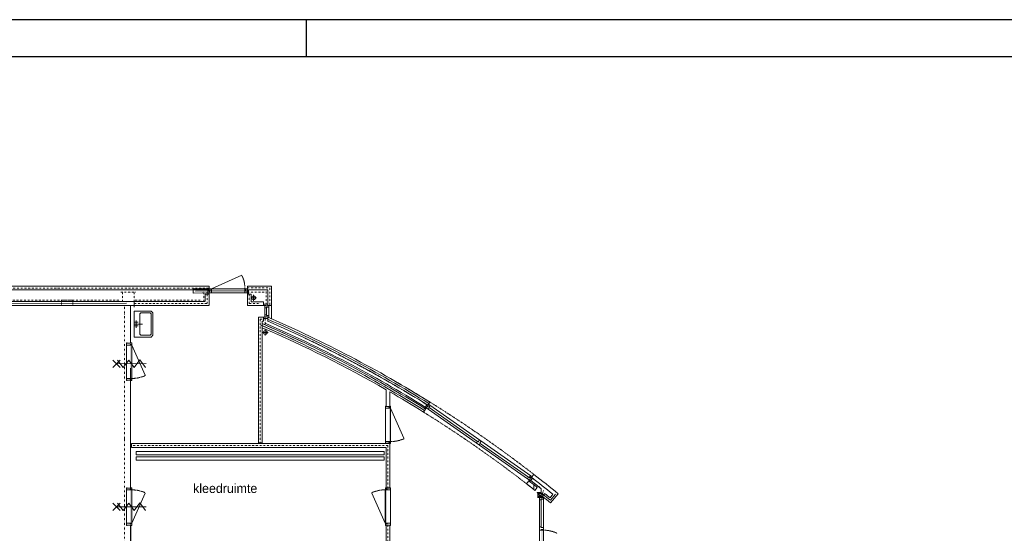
# Model space of a CAD drawing. Extents: x 0 to 84100, y 0 to 59400.
# Tile 14 of 15: x 34375 to 60890, y 45557 to 59400. Entities that reach past the tile are written whole.
import ezdxf

# ---------------------------------------------------------------- set-up
doc = ezdxf.new("R2010")
doc.units = 0
doc.header["$LTSCALE"] = 100
for name, pattern in [('DASHDOT', [1, 0.5, -0.25, 0, -0.25]), ('DASHED', [0.75, 0.5, -0.25]), ('DIVIDE', [1.25, 0.5, -0.25, 0, -0.25, 0, -0.25]), ('HIDDEN', [0.375, 0.25, -0.125])]:
    doc.linetypes.add(name, pattern=pattern)
doc.layers.get('0').update_dxf_attribs({"linetype": 'CONTINUOUS'})
for name, color, linetype in [('AL$1A---_ALGEMEEN', 8, 'CONTINUOUS'), ('AL22----', 7, 'CONTINUOUS'), ('BL$2----', 7, 'CONTINUOUS')]:
    doc.layers.add(name, color=color, linetype=linetype)
doc.styles.add('BURO-025', font='burofont.shx', dxfattribs={"height": 250})

# ---------------------------------------------------------------- blocks, each defined once
blk = doc.blocks.new('A1-HOR')
at = {"linetype": 'Continuous'}
for p, q in [((841, 594), (0, 594)), ((421, 584), (421, 594)), ((831, 584), (10, 584))]:
    blk.add_line(p, q, dxfattribs=at)
blk = doc.blocks.new('12004S')
at = {"layer": 'AL$1A---_ALGEMEEN', "color": 0, "linetype": 'Continuous', "lineweight": 0}
blk.add_line((0, 0), (902, 400), dxfattribs=at)
at = {"layer": 'AL$1A---_ALGEMEEN', "color": 0, "linetype": 'HIDDEN', "lineweight": 0}
blk.add_arc((2, 0), 1000, 0, 23.9625, dxfattribs=at)
blk = doc.blocks.new('08EDGS')
at = {"layer": 'AL$1A---_ALGEMEEN', "color": 0, "linetype": 'Continuous', "lineweight": 0}
blk.add_line((0, 500), (0, -500), dxfattribs=at)
blk = doc.blocks.new('172001')
at = {"layer": 'AL$1A---_ALGEMEEN', "color": 0, "linetype": 'Continuous', "lineweight": 0}
for p, q in [((-50, 0), (-50, -100)), ((0, 0), (0, -225)), ((50, 0), (50, -100)), ((-100, -50), (100, -50))]:
    blk.add_line(p, q, dxfattribs=at)
for points in [[(-350, -450), (-300, -500), (300, -500), (350, -450), (350, 0), (-350, 0)], [(-275, -450), (275, -450), (300, -425), (300, -175), (275, -150), (-275, -150), (-300, -175), (-300, -425)]]:
    blk.add_lwpolyline(points, close=True, dxfattribs=at)
blk = doc.blocks.new('12STPS')
at = {"layer": 'AL$1A---_ALGEMEEN', "color": 0, "linetype": 'Continuous', "lineweight": 0}
for p, q in [((-500.1, 500.6), (495.6, 499.4)), ((-500, -499.7), (495.5, -499.8))]:
    blk.add_line(p, q, dxfattribs=at)
blk = doc.blocks.new('12FRMS')
at = {"layer": 'AL$1A---_ALGEMEEN', "color": 0, "linetype": 'Continuous', "lineweight": 0}
blk.add_lwpolyline([(-1, -499.5), (-1.6, 500.7), (1000, 501), (1000.6, -499.2)], close=True, dxfattribs=at)
blk = doc.blocks.new('14FRBS')
at = {"layer": 'AL$1A---_ALGEMEEN', "color": 0, "linetype": 'Continuous', "lineweight": 0}
for points in [[(0, 0), (0, 499.7), (1280.3, 545), (1280.4, 44.3)], [(0, 0), (0, -499.7), (1280.3, -455.4), (1280.4, 44.3)]]:
    blk.add_lwpolyline(points, dxfattribs=at)
blk = doc.blocks.new('14GLSS')
at = {"layer": 'AL$1A---_ALGEMEEN', "color": 0, "linetype": 'Continuous', "lineweight": 0}
blk.add_line((0, 0), (1317.8, 45.1), dxfattribs=at)
blk = doc.blocks.new('*O30')
at = {"layer": 'AL$1A---_ALGEMEEN', "color": 0, "linetype": 'Continuous', "lineweight": 0}
for p, q in [((-69.5, -452), (-69.5, 454)), ((69.5, -469), (69.5, 471))]:
    blk.add_line(p, q, dxfattribs=at)
for points in [[(-69.5, 508), (-69.5, 454), (-67.5, 452), (24.5, 452), (24.5, 469), (52.5, 469), (53.5, 469), (53.5, 469), (67.5, 469), (69.5, 471), (69.5, 508), (50.5, 508), (50.5, 499), (-50.5, 499), (-50.5, 508)], [(-69.5, -506), (-69.5, -452), (-67.5, -450), (24.5, -450), (24.5, -467), (52.5, -467), (53.5, -467), (53.5, -467), (67.5, -467), (69.5, -469), (69.5, -506), (50.5, -506), (50.5, -497), (-50.5, -497), (-50.5, -506)]]:
    blk.add_lwpolyline(points, close=True, dxfattribs=at)
blk.add_solid([(66.5, 467), (26.5, 467), (66.5, -465), (26.5, -465)], dxfattribs=at)
blk = doc.blocks.new('*O31')
at = {"layer": 'AL$1A---_ALGEMEEN', "color": 0, "linetype": 'Continuous', "lineweight": 0}
for p, q in [((-475.5, 75), (473.5, 75)), ((-453, -39), (451, -39))]:
    blk.add_line(p, q, dxfattribs=at)
for points in [[(-504, 40), (-550, 40), (-550, -75), (-518, -75), (-518, -9), (-504, -9)], [(-518, -39), (-453, -39), (-451, -37), (-451, 8), (-468, 8), (-468, 58), (-469, 59), (-473.5, 59), (-473.5, 73), (-475.5, 75), (-518, 75), (-518, 45), (-504, 45), (-504, -9), (-518, -9)], [(516, -39), (451, -39), (449, -37), (449, 8), (466, 8), (466, 58), (467, 59), (471.5, 59), (471.5, 73), (473.5, 75), (516, 75), (516, 45), (502, 45), (502, -9), (516, -9)], [(502, 40), (548, 40), (548, -75), (516, -75), (516, -9), (502, -9)]]:
    blk.add_lwpolyline(points, close=True, dxfattribs=at)
for points in [[(464, 50), (464, 10), (-466, 50), (-466, 10)], [(-518, -39), (-518, -95), (-502, -39), (-506, -92)], [(516, -39), (516, -95), (500, -39), (504, -92)]]:
    blk.add_solid(points, dxfattribs=at)
blk = doc.blocks.new('*O32')
at = {"layer": 'AL$1A---_ALGEMEEN', "color": 0, "linetype": 'Continuous', "lineweight": 0}
for p, q in [((-69.5, -454), (-69.5, 452)), ((69.5, -471), (69.5, 469))]:
    blk.add_line(p, q, dxfattribs=at)
for points in [[(-69.5, 506), (-69.5, 452), (-67.5, 450), (24.5, 450), (24.5, 467), (52.5, 467), (53.5, 467), (53.5, 467), (67.5, 467), (69.5, 469), (69.5, 506), (50.5, 506), (50.5, 497), (-50.5, 497), (-50.5, 506)], [(-69.5, -508), (-69.5, -454), (-67.5, -452), (24.5, -452), (24.5, -469), (52.5, -469), (53.5, -469), (53.5, -469), (67.5, -469), (69.5, -471), (69.5, -508), (50.5, -508), (50.5, -499), (-50.5, -499), (-50.5, -508)]]:
    blk.add_lwpolyline(points, close=True, dxfattribs=at)
blk.add_solid([(66.5, 465), (26.5, 465), (66.5, -467), (26.5, -467)], dxfattribs=at)
blk = doc.blocks.new('*O36')
at = {"layer": 'AL$1A---_ALGEMEEN', "color": 0, "linetype": 'Continuous', "lineweight": 0}
for p, q in [((-69.5, -452), (-69.5, 452)), ((69.5, -469), (69.5, 469))]:
    blk.add_line(p, q, dxfattribs=at)
for points in [[(-69.5, 506), (-69.5, 452), (-67.5, 450), (24.5, 450), (24.5, 467), (52.5, 467), (53.5, 467), (53.5, 467), (67.5, 467), (69.5, 469), (69.5, 506), (50.5, 506), (50.5, 497), (-50.5, 497), (-50.5, 506)], [(-69.5, -506), (-69.5, -452), (-67.5, -450), (24.5, -450), (24.5, -467), (52.5, -467), (53.5, -467), (53.5, -467), (67.5, -467), (69.5, -469), (69.5, -506), (50.5, -506), (50.5, -497), (-50.5, -497), (-50.5, -506)]]:
    blk.add_lwpolyline(points, close=True, dxfattribs=at)
blk.add_solid([(66.5, 465), (26.5, 465), (66.5, -465), (26.5, -465)], dxfattribs=at)
blk = doc.blocks.new('*O38')
at = {"layer": 'AL$1A---_ALGEMEEN', "color": 0, "linetype": 'Continuous', "lineweight": 0}
for p, q in [((-69.5, -469), (-69.5, 469)), ((69.5, -452), (69.5, 452))]:
    blk.add_line(p, q, dxfattribs=at)
for points in [[(69.5, 506), (69.5, 452), (67.5, 450), (-24.5, 450), (-24.5, 467), (-52.5, 467), (-53.5, 467), (-53.5, 467), (-67.5, 467), (-69.5, 469), (-69.5, 506), (-50.5, 506), (-50.5, 497), (50.5, 497), (50.5, 506)], [(69.5, -506), (69.5, -452), (67.5, -450), (-24.5, -450), (-24.5, -467), (-52.5, -467), (-53.5, -467), (-53.5, -467), (-67.5, -467), (-69.5, -469), (-69.5, -506), (-50.5, -506), (-50.5, -497), (50.5, -497), (50.5, -506)]]:
    blk.add_lwpolyline(points, close=True, dxfattribs=at)
blk.add_solid([(-66.5, 465), (-26.5, 465), (-66.5, -465), (-26.5, -465)], dxfattribs=at)
blk = doc.blocks.new('*O102')
at = {"layer": 'AL$1A---_ALGEMEEN', "color": 0, "linetype": 'Continuous', "lineweight": 0}
for p, q in [((-39, 1270), (-39, -451)), ((75, 1292.5), (75, -473.5))]:
    blk.add_line(p, q, dxfattribs=at)
for points in [[(40, 1321), (40, 1367), (-75, 1367), (-75, 1335), (-9, 1335), (-9, 1321)], [(-39, 1335), (-39, 1270), (-37, 1268), (8, 1268), (8, 1285), (58, 1285), (59, 1286), (59, 1290.5), (73, 1290.5), (75, 1292.5), (75, 1335), (45, 1335), (45, 1321), (-9, 1321), (-9, 1335)], [(40, -502), (40, -548), (-75, -548), (-75, -516), (-9, -516), (-9, -502)], [(-39, -516), (-39, -451), (-37, -449), (8, -449), (8, -466), (58, -466), (59, -467), (59, -471.5), (73, -471.5), (75, -473.5), (75, -516), (45, -516), (45, -502), (-9, -502), (-9, -516)]]:
    blk.add_lwpolyline(points, close=True, dxfattribs=at)
for points in [[(-39, 1335), (-95, 1335), (-39, 1319), (-92, 1323)], [(50, -464), (10, -464), (50, 466), (10, 466)], [(-39, -516), (-95, -516), (-39, -500), (-92, -504)]]:
    blk.add_solid(points, dxfattribs=at)

msp = doc.modelspace()

# ---------------------------------------------------------------- linework, layer by layer
at = {"layer": 'AL$1A---_ALGEMEEN', "linetype": 'Continuous', "lineweight": 0}
for p, q in [((39540, 52149), (40356, 52512)), ((12732, 52219), (39474, 52219)), ((12732, 52217), (39474, 52217)), ((12832, 52119), (39374, 52121)), ((12832, 52117), (39474, 52117)), ((39374, 52121), (39374, 52115)), ((39474, 52121), (39374, 52121)), ((39374, 52121), (39374, 52115)), ((39374, 52121), (39374, 52115)), ((39374, 51999), (39374, 51801)), ((39374, 51999), (39474, 51999)), ((39474, 52219), (39474, 52115)), ((39474, 52219), (39474, 52115)), ((39474, 52219), (39474, 52115)), ((39474, 52117), (39474, 52217)), ((39474, 51999), (39474, 51701)), ((40440, 52149), (39540, 52149)), ((40440, 52035), (39540, 52035)), ((40508, 52219), (41158, 52219)), ((40508, 52119), (40508, 52219)), ((40508, 52219), (41158, 52219)), ((40508, 52119), (40508, 52219)), ((40508, 52119), (41058, 52119)), ((40508, 52119), (41058, 52119)), ((40508, 52000), (40508, 51699)), ((40508, 52000), (40608, 52000)), ((40608, 52000), (40608, 51799)), ((40675, 51985), (40675, 51826)), ((41058, 52119), (41058, 51699)), ((41058, 52119), (41058, 51699)), ((41158, 52219), (41158, 51699)), ((41158, 52219), (41158, 51699)), ((32105, 51801), (37462, 51801)), ((37248, 51758), (32155, 51751)), ((37462, 51651), (37462, 51801)), ((37462, 51801), (39365, 51801)), ((37462, 51701), (37462, 51801)), ((40755, 51906), (40604, 51906)), ((40608, 51799), (40902, 51799)), ((40608, 51799), (40902, 51799)), ((32105, 51701), (37462, 51701)), ((37357, 51701), (37357, 50691)), ((37462, 51701), (39465, 51701)), ((40508, 51699), (40802, 51699)), ((40508, 51699), (40802, 51699)), ((40974, 51444), (40974, 51634)), ((41021, 51446), (41021, 51634)), ((41058, 51699), (41158, 51699)), ((41058, 51699), (41158, 51699)), ((41058, 51699), (41158, 51699)), ((41088, 51422), (41088, 51657)), ((41158, 51699), (41158, 51336)), ((40802, 51379), (40939, 51379)), ((40802, 51379), (40802, 47993)), ((40902, 51279), (40939, 51279)), ((40902, 51279), (40902, 47993)), ((40902, 51099), (40902, 51208)), ((40939, 51279), (40939, 51379)), ((41059, 51379), (41059, 51270)), ((41069, 50966), (40909, 50966)), ((40989, 51046), (40989, 50887)), ((37081, 50025), (36880, 50224)), ((36881, 50024), (37080, 50225)), ((37781, 50130), (36981, 50125)), ((37357, 50007), (37357, 47719)), ((45369, 49009), (45422, 49094)), ((45252, 48821), (45304, 48903)), ((48053, 47028), (45374, 48904)), ((46704, 48030), (45400, 48944)), ((48137, 47109), (45421, 49010)), ((37357, 48002), (37357, 46794)), ((40802, 47993), (40902, 47993)), ((44341, 47974), (37386, 47974)), ((37386, 47974), (37386, 47874)), ((44241, 47874), (37386, 47874)), ((44241, 47874), (44241, 46784)), ((44241, 47874), (44241, 46784)), ((44341, 47974), (44341, 46784)), ((44341, 47974), (44341, 46784)), ((48078, 47068), (46778, 47979)), ((44241, 46784), (44341, 46784)), ((44241, 46784), (44341, 46784)), ((48223, 46864), (48223, 46736)), ((48223, 46864), (48223, 46736)), ((48223, 46864), (48223, 46736)), ((48223, 46864), (48223, 46736)), ((48310, 46654), (48403, 46654)), ((48310, 46644), (48403, 46644)), ((48450, 46606), (48335, 46557)), ((48336, 46606), (48450, 46557)), ((48485, 46527), (48341, 46527)), ((48371, 46460), (48371, 44741)), ((48418, 45731), (48418, 46475)), ((48517, 46630), (48454, 46553)), ((48485, 46460), (48485, 44741)), ((48734, 46609), (48659, 46517)), ((48734, 46609), (48659, 46517)), ((48805, 46616), (48666, 46447)), ((48805, 46616), (48666, 46447)), ((48673, 46375), (48875, 46623)), ((48673, 46375), (48875, 46623)), ((37081, 46170), (36880, 46369)), ((36881, 46169), (37080, 46370)), ((37781, 46275), (36981, 46270)), ((44241, 45781), (44241, 40167)), ((44241, 45781), (44341, 45781)), ((44341, 45781), (44341, 40167))]:
    msp.add_line(p, q, dxfattribs=at)
at = {"layer": 'AL$1A---_ALGEMEEN', "linetype": 'DASHDOT', "lineweight": 0}
for p, q in [((12782, 52167), (39474, 52167)), ((37096, 52052), (37500, 52052)), ((37140, 51801), (37140, 52098)), ((37455, 51801), (37455, 52098)), ((39295, 52040), (39440, 52040)), ((39333, 51801), (39333, 52080)), ((39424, 51999), (39424, 51751)), ((40505, 52052), (40980, 52052)), ((40505, 52052), (40980, 52052)), ((40508, 52169), (41108, 52169)), ((40508, 52169), (41108, 52169)), ((40558, 52000), (40558, 51749)), ((41008, 51720), (41008, 52098)), ((41008, 51720), (41008, 52098)), ((41008, 51720), (41008, 52098)), ((41108, 52169), (41108, 51699)), ((41108, 52169), (41108, 51699)), ((32690, 51845), (37081, 51845)), ((37462, 51751), (39415, 51751)), ((37487, 51845), (39267, 51845)), ((40558, 51749), (40852, 51749)), ((40558, 51749), (40852, 51749)), ((40852, 51329), (40939, 51329)), ((40852, 51329), (40852, 47993)), ((40982, 51194), (40982, 51344)), ((44291, 47924), (37386, 47924)), ((44291, 47924), (44291, 46784)), ((44291, 47924), (44291, 46784)), ((44291, 45781), (44291, 40167))]:
    msp.add_line(p, q, dxfattribs=at)
at = {"layer": 'AL$1A---_ALGEMEEN', "linetype": 'DASHED', "lineweight": 0}
for p, q in [((39484, 52116), (39367, 52116)), ((40497, 52116), (40615, 52116)), ((41055, 51688), (41055, 51843)), ((41055, 51390), (41055, 51272)), ((45377, 49001), (45242, 49080)), ((48144, 47064), (48241, 46996)), ((48452, 46633), (48483, 46714)), ((48452, 46529), (48452, 46633))]:
    msp.add_line(p, q, dxfattribs=at)
at = {"layer": 'AL$1A---_ALGEMEEN', "linetype": 'Continuous', "lineweight": 0}
for points in [[(39473, 52149), (39473, 52035), (39540, 52035), (39540, 52149)], [(40507, 52149), (40507, 52035), (40440, 52035), (40440, 52149)], [(41158, 51699), (41158, 52219), (40508, 52219), (40508, 52119), (40608, 52119), (40608, 52119), (41058, 52119), (41058, 51699)], [(40938, 51699), (40938, 51799), (40608, 51799), (40608, 52000), (40508, 52000), (40508, 51699)], [(41053, 51685), (41053, 51731), (40938, 51731), (40938, 51699), (41004, 51699), (41004, 51685)], [(40974, 51699), (40974, 51634), (40976, 51632), (41021, 51632), (41021, 51649), (41071, 51649), (41072, 51650), (41072, 51655), (41086, 51655), (41088, 51657), (41088, 51699), (41058, 51699), (41058, 51685), (41004, 51685), (41004, 51699)], [(40974, 51379), (40974, 51444), (40976, 51446), (41021, 51446), (41021, 51429), (41071, 51429), (41072, 51428), (41072, 51424), (41086, 51424), (41088, 51422), (41088, 51379), (41058, 51379), (41058, 51393), (41004, 51393), (41004, 51379)], [(41053, 51393), (41053, 51347), (40938, 51347), (40938, 51379), (41004, 51379), (41004, 51393)], [(37391, 50632), (37252, 50632), (37252, 49730), (37391, 49730)], [(44361, 48031), (44361, 48931), (44222, 48931), (44222, 48031)], [(45378, 48998), (45340, 49024), (45274, 48930), (45301, 48912), (45338, 48966), (45350, 48958)], [(45321, 48941), (45374, 48904), (45377, 48904), (45403, 48941), (45389, 48951), (45418, 48992), (45418, 48993), (45414, 48996), (45422, 49007), (45421, 49010), (45387, 49035), (45369, 49010), (45381, 49002), (45350, 48958), (45338, 48966)], [(46749, 47941), (46679, 47991), (46678, 47994), (46704, 48030), (46718, 48021), (46747, 48062), (46748, 48062), (46752, 48059), (46760, 48071), (46762, 48071), (46796, 48048), (46796, 48045), (46788, 48033), (46792, 48031), (46792, 48029), (46764, 47989), (46778, 47979), (46752, 47942)], [(44192, 47764), (44192, 47674), (37512, 47674), (37512, 47764)], [(44192, 47614), (44192, 47524), (37512, 47524), (37512, 47614)], [(48106, 46991), (48053, 47028), (48053, 47031), (48078, 47068), (48092, 47058), (48121, 47099), (48122, 47099), (48126, 47097), (48134, 47108), (48137, 47109), (48172, 47084), (48155, 47060), (48143, 47068), (48112, 47024), (48124, 47016)], [(48140, 47064), (48178, 47037), (48112, 46943), (48086, 46962), (48124, 47016), (48112, 47024)], [(37391, 46728), (37252, 46728), (37252, 45826), (37391, 45826)], [(44360, 46728), (44221, 46728), (44221, 45828), (44360, 45828)], [(48310, 46644), (48403, 46644), (48403, 46654), (48310, 46654)], [(48325, 46644), (48336, 46644), (48336, 46525), (48325, 46525)], [(48485, 45641), (48371, 45641), (48371, 46525), (48485, 46525)], [(48371, 45643), (48371, 45729), (48373, 45731), (48418, 45731), (48418, 45714), (48468, 45714), (48469, 45713), (48469, 45708), (48483, 45708), (48485, 45706), (48485, 45665), (48483, 45663), (48469, 45663), (48469, 45659), (48468, 45658), (48418, 45658), (48418, 45641), (48373, 45641)]]:
    msp.add_lwpolyline(points, close=True, dxfattribs=at)
at = {"layer": 'AL$1A---_ALGEMEEN', "linetype": 'HIDDEN', "lineweight": 0}
msp.add_lwpolyline([(35805, 51701), (35805, 51839), (35499, 51839), (35499, 51701)], dxfattribs=at)
at = {"layer": 'AL$1A---_ALGEMEEN', "linetype": 'DIVIDE', "lineweight": 0}
msp.add_lwpolyline([(37201, 51659), (37201, 48092), (37201, 48092), (37202, 24924), (38812, 24924), (38812, 20424), (37202, 20424), (37201, 11682), (40983, 11682)], dxfattribs=at)
at = {"layer": 'AL$1A---_ALGEMEEN', "linetype": 'Continuous', "lineweight": 0}
for points in [[(37010, 50225), (37161, 50026), (37310, 50227), (37461, 50028), (37610, 50229), (37761, 50030)], [(44341, 49371), (44341, 48977), (44246, 48977), (44246, 49423), (44247, 49423)], [(48143, 46976), (48420, 46759), (48420, 46645)], [(37010, 46370), (37161, 46171), (37310, 46372), (37461, 46173), (37610, 46374), (37761, 46175)]]:
    msp.add_lwpolyline(points, dxfattribs=at)
for points in [[(48313, 46793, 0.002177), (48083, 46971), (48022, 46893, -0.002198), (48250, 46714), (48313, 46793)], [(48659, 46517), (48734, 46609, 0.005568), (48158, 47067), (48219, 47145)], [(48219, 47145, -0.006321), (48875, 46623), (48673, 46375, 0.002385), (48454, 46553), (48517, 46630)]]:
    msp.add_lwpolyline(points, format="xyb", dxfattribs=at)
at = {"layer": 'AL$1A---_ALGEMEEN', "linetype": 'Continuous', "lineweight": 0, "extrusion": (0, 0, -1)}
for centre in [(-40675, 51906), (-40989, 50967)]:
    msp.add_circle(centre, 50, dxfattribs=at)
at = {"layer": 'AL$1A---_ALGEMEEN', "linetype": 'HIDDEN', "lineweight": 0}
for centre, radius, start, end in [((39614, 52149), 827, 0, 26.0225), ((27895, 20946), 33059, 58.7827, 64.6756), ((27895, 20946), 33159, 52.1972, 59.8137), ((27895, 20946), 32839, 52.1996, 58.0901)]:
    msp.add_arc(centre, radius, start, end, dxfattribs=at)
at = {"layer": 'AL$1A---_ALGEMEEN', "linetype": 'Continuous', "lineweight": 0}
for radius, start, end in [(32939, 64.6786, 66.7417), (32939, 58.0901, 66.7411), (32979, 58.1543, 66.62), (33159, 58.0901, 66.6082), (33059, 58.0901, 66.5332), (33109, 58.0901, 66.5546), (32889, 58.0901, 66.7609), (32889, 64.6786, 66.7042), (32839, 60.1349, 66.6661), (32839, 58.0901, 59.9486), (32979, 51.5992, 52.1216), (32839, 51.7555, 52.1996)]:
    msp.add_arc((27895, 20946), radius, start, end, dxfattribs=at)
at = {"layer": 'AL$1A---_ALGEMEEN', "linetype": 'HIDDEN', "lineweight": 0, "extrusion": (0, 0, -1)}
msp.add_arc((-48485, 44814), 827, 90, 116.0225, dxfattribs=at)
at = {"layer": 'AL$1A---_ALGEMEEN', "linetype": 'Continuous', "lineweight": 0}
for centre, major_axis, ratio, start_param, end_param in [((27895, 21101), (32889, 0), 0.993946, 0.887248, 0.89524), ((27895, 21101), (32889, 0), 0.993946, 0.887248, 0.89524), ((31714, 25921), (26817, 0), 0.990851, 0.886858, 0.893335)]:
    msp.add_ellipse(centre, major_axis=major_axis, ratio=ratio, start_param=start_param, end_param=end_param, dxfattribs=at)
for points in [[(40974, 51699), (40918, 51699), (40974, 51683), (40921, 51687)], [(40974, 51379), (40918, 51379), (40974, 51395), (40921, 51391)], [(45321, 48941), (45289, 48895), (45334, 48932), (45301, 48891)], [(48106, 46991), (48074, 46945), (48093, 47000), (48066, 46954)], [(48336, 46606), (48450, 46606), (48336, 46644), (48450, 46644)]]:
    msp.add_solid(points, dxfattribs=at)
at = {"layer": 'AL22----'}
msp.add_line((37355, 45776), (37355, 40172), dxfattribs=at)

# ---------------------------------------------------------------- block references
at = {"layer": 'AL$1A---_ALGEMEEN', "linetype": 'Continuous', "lineweight": 0, "yscale": 0.1139987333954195, "rotation": 180}
for name, p, xscale in [('14FRBS', (40508, 52092), 1.143000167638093), ('14GLSS', (40441, 52092), 1.009001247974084)]:
    msp.add_blockref(name, p, dxfattribs=dict(at, xscale=xscale))
at = {"layer": 'AL$1A---_ALGEMEEN', "linetype": 'Continuous', "lineweight": 0}
for name, p in [('*O31', (39992, 52074)), ('*O30', (37321, 50180)), ('*O36', (44291, 48481)), ('*O32', (37321, 46278)), ('*O38', (44291, 46278)), ('*O102', (48410, 45190))]:
    msp.add_blockref(name, p, dxfattribs=at)
for name, p, xscale, yscale, zscale, rotation in [('08EDGS', (40508, 52169), 0.1000009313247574, -0.1000009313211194, 0.1000009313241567, 180), ('08EDGS', (40508, 52169), 0.1000009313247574, -0.1000009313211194, 0.1000009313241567, 180), ('08EDGS', (40508, 52169), 0.1000009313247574, -0.1000009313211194, 0.1000009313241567, 180), ('12004S', (37391, 50632), 0.8999990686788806, 0.8999990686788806, 0.8999990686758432, 270), ('12004S', (44361, 48931), 0.8999990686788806, 0.8999990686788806, 0.8999990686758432, 270), ('12STPS', (37322, 46278), 0.8999990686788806, 0.1390001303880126, 0.8999990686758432, 90), ('12004S', (37391, 45826), 0.8999990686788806, -0.8999990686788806, 0.8999990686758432, 90), ('12004S', (44221, 45828), 0.8999990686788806, 0.8999990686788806, 0.8999990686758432, 90), ('12FRMS', (44291, 46784), 0.05600052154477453, 0.1390001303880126, 0.1000009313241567, 270), ('12FRMS', (44291, 46784), 0.05600052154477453, 0.1390001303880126, 0.1000009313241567, 270)]:
    msp.add_blockref(name, p, dxfattribs=dict(at, xscale=xscale, yscale=yscale, zscale=zscale, rotation=rotation))
at = {"layer": 'AL$1A---_ALGEMEEN', "linetype": 'Continuous', "lineweight": 0, "yscale": -1, "rotation": 270}
msp.add_blockref('172001', (37461, 51196), dxfattribs=at)
at = {"layer": 'BL$2----', "xscale": 100, "yscale": 100, "zscale": 100}
msp.add_blockref('A1-HOR', (0, 0), dxfattribs=at)

# ---------------------------------------------------------------- texts
at = {"layer": 'AL22----', "linetype": 'Continuous', "style": 'BURO-025'}
msp.add_text('kleedruimte', height=250, dxfattribs=at).set_placement((39045, 46644))

doc.saveas('drawing.dxf')
